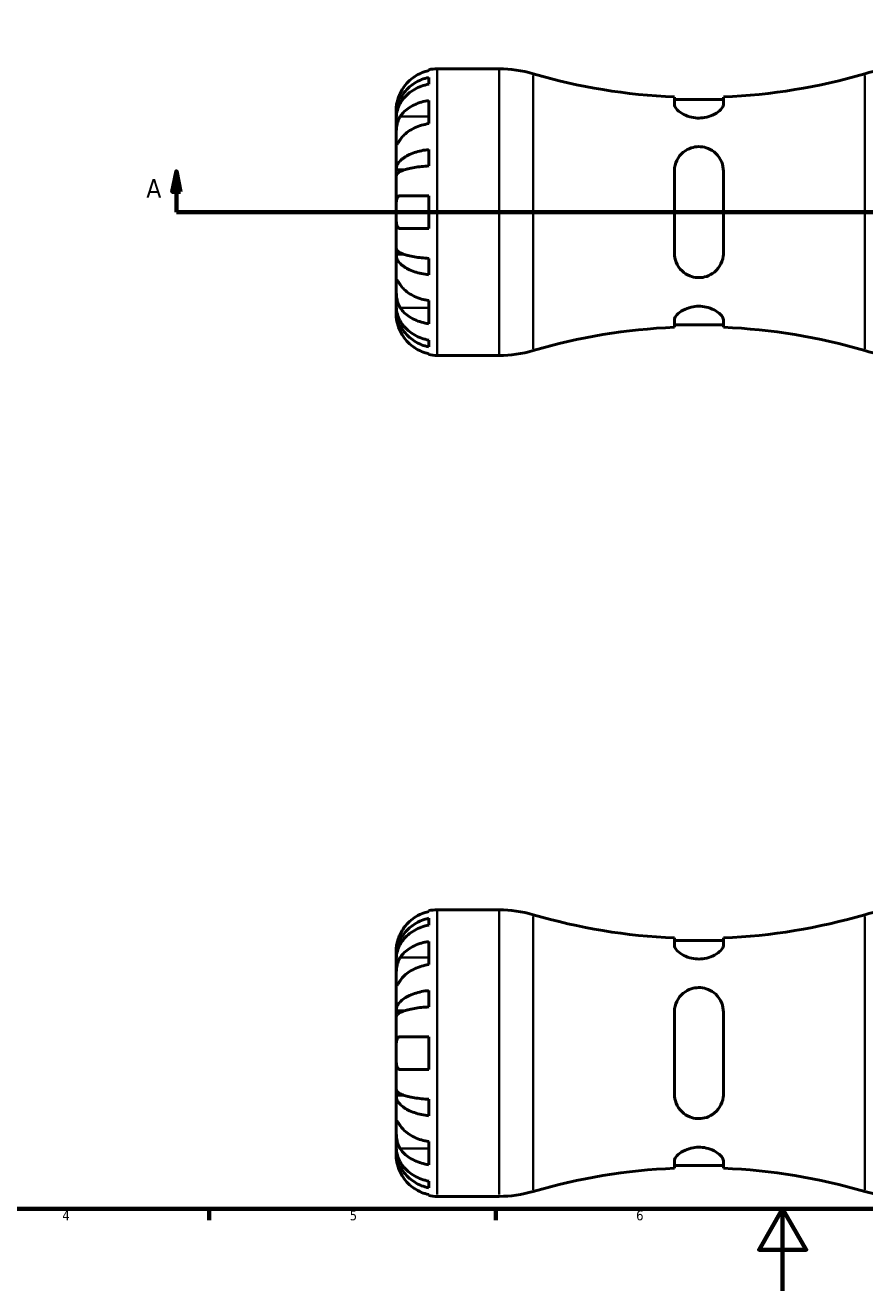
# Model space of a CAD drawing. Header units: millimetres. Extents: x -74 to 902, y -35 to 594.
# Tile 2 of 6: x 235 to 441, y 0 to 309. Entities that reach past the tile are written whole.
import ezdxf

# ---------------------------------------------------------------- set-up
doc = ezdxf.new("R2010")
doc.units = ezdxf.units.MM
for name, color, linetype, lineweight in [('Border (ANSI)', 7, 'Continuous', 70), ('Section Line (ANSI)', 7, 'Continuous', 70), ('Visible (ANSI)', 7, 'Continuous', 50), ('Visible Narrow (ANSI)', 7, 'Continuous', 35)]:
    doc.layers.add(name, color=color, linetype=linetype, lineweight=lineweight)
doc.styles.add('Label Text (ANSI)', font='tahoma.ttf')
doc.styles.add('Note Text (ANSI)', font='tahoma.ttf')

# ---------------------------------------------------------------- blocks, each defined once
blk = doc.blocks.new('Borders Default Border')
at = {"layer": 'Border (ANSI)'}
for p, q in [((280.33, 20), (280.33, 17.2)), ((350.42, 20), (350.42, 17.2))]:
    blk.add_line(p, q, dxfattribs=at)
at = {"layer": 'Border (ANSI)', "flags": 128}
for points in [[(20, 20), (20, 574), (821, 574), (821, 20), (20, 20)], [(420.5, 0), (420.5, 20), (414.73, 10), (426.27, 10), (420.5, 20)]]:
    blk.add_lwpolyline(points, dxfattribs=at)
at = {"layer": 'Border (ANSI)', "color": 5, "true_color": 0x0000ff, "char_height": 2.4, "attachment_point": 7, "style": 'Note Text (ANSI)'}
for s, insert in [('4', (244.45, 17.2)), ('5', (314.67, 17.15)), ('6', (384.69, 17.15))]:
    blk.add_mtext(s, dxfattribs=dict(at, insert=insert))
blk = doc.blocks.new('2dTransSection0')
at = {"layer": 'Section Line (ANSI)', "linetype": 'Continuous'}
for p, q in [((272.31, 273.43), (271.31, 268.43)), ((272.31, 268.43), (272.31, 273.43)), ((273.31, 268.43), (272.31, 273.43)), ((527.76, 273.43), (526.76, 268.43)), ((527.76, 268.43), (527.76, 273.43)), ((528.76, 268.43), (527.76, 273.43)), ((271.31, 268.43), (273.31, 268.43)), ((272.31, 263.43), (272.31, 268.43)), ((526.76, 268.43), (528.76, 268.43)), ((527.76, 263.43), (527.76, 268.43)), ((272.31, 263.43), (281.78, 263.43)), ((518.29, 263.43), (527.76, 263.43))]:
    blk.add_line(p, q, dxfattribs=at)
at = {"layer": 'Section Line (ANSI)'}
blk.add_line((272.31, 263.43), (527.76, 263.43), dxfattribs=at)
at = {"layer": 'Section Line (ANSI)', "linetype": 'Continuous', "flags": 128}
for points in [[(273.31, 268.43), (272.31, 273.43), (271.31, 268.43), (273.31, 268.43)], [(528.76, 268.43), (527.76, 273.43), (526.76, 268.43), (528.76, 268.43)]]:
    blk.add_lwpolyline(points, dxfattribs=at)
at = {"layer": 'Section Line (ANSI)'}
for points in [[(273.31, 268.43), (272.31, 273.43), (271.31, 268.43), (273.31, 268.43)], [(528.76, 268.43), (527.76, 273.43), (526.76, 268.43), (528.76, 268.43)]]:
    blk.add_solid(points, dxfattribs=at)
at = {"layer": 'Section Line (ANSI)', "char_height": 4.57, "attachment_point": 7, "style": 'Label Text (ANSI)'}
for insert in [(264.95, 266.93), (531.23, 266.93)]:
    blk.add_mtext('A', dxfattribs=dict(at, insert=insert))

msp = doc.modelspace()

# ---------------------------------------------------------------- linework, layer by layer
at = {"layer": 'Visible (ANSI)'}
for p, q in [((334.03, 297.99), (334.03, 298.23)), ((336.03, 298.43), (351.19, 298.43)), ((334.03, 294.68), (334.03, 296.34)), ((334.03, 285.04), (334.03, 290.7)), ((394.03, 291.55), (394.03, 289.71)), ((406.03, 290.91), (394.03, 290.91)), ((406.03, 289.71), (406.03, 291.55)), ((326.03, 286.82), (326.03, 288.43)), ((326.03, 286.21), (326.03, 286.82)), ((326.03, 286.82), (326.06, 286.82)), ((326.03, 281.11), (326.03, 286.21)), ((326.03, 273.73), (326.03, 281.11)), ((334.03, 274.71), (334.03, 278.72)), ((326.03, 272.25), (326.03, 273.73)), ((326.03, 273.73), (327.94, 273.73)), ((326.03, 263.43), (326.03, 272.25)), ((394.03, 273.43), (394.03, 253.43)), ((406.03, 253.43), (406.03, 273.43)), ((326.99, 267.43), (334.03, 267.43)), ((334.03, 259.43), (334.03, 267.43)), ((326.03, 254.6), (326.03, 263.43)), ((334.03, 259.43), (326.99, 259.43)), ((326.03, 253.13), (326.03, 254.6)), ((326.03, 245.75), (326.03, 253.13)), ((326.03, 253.13), (327.94, 253.13)), ((334.03, 248.13), (334.03, 252.14)), ((326.03, 240.65), (326.03, 245.75)), ((334.03, 236.16), (334.03, 241.81)), ((326.03, 240.04), (326.03, 240.65)), ((326.03, 238.43), (326.03, 240.04)), ((326.03, 240.04), (326.06, 240.04)), ((394.03, 237.14), (394.03, 235.3)), ((406.03, 235.94), (394.03, 235.94)), ((406.03, 235.3), (406.03, 237.14)), ((334.03, 230.51), (334.03, 232.17)), ((334.03, 228.63), (334.03, 228.86)), ((336.03, 228.43), (351.19, 228.43)), ((334.03, 92.6), (334.03, 92.83)), ((336.03, 93.03), (351.19, 93.03)), ((334.03, 89.29), (334.03, 90.95)), ((334.03, 79.64), (334.03, 85.3)), ((394.03, 86.15), (394.03, 84.32)), ((406.03, 85.52), (394.03, 85.52)), ((406.03, 84.32), (406.03, 86.15)), ((326.03, 81.42), (326.03, 83.03)), ((326.03, 80.81), (326.03, 81.42)), ((326.03, 81.42), (326.06, 81.42)), ((326.03, 75.71), (326.03, 80.81)), ((326.03, 68.33), (326.03, 75.71)), ((334.03, 69.32), (334.03, 73.32)), ((326.03, 66.85), (326.03, 68.33)), ((326.03, 68.33), (327.94, 68.33)), ((394.03, 68.03), (394.03, 48.03)), ((406.03, 48.03), (406.03, 68.03)), ((326.03, 58.03), (326.03, 66.85)), ((326.99, 62.03), (334.03, 62.03)), ((334.03, 54.03), (334.03, 62.03)), ((326.03, 49.21), (326.03, 58.03)), ((334.03, 54.03), (326.99, 54.03)), ((326.03, 47.73), (326.03, 49.21)), ((326.03, 40.35), (326.03, 47.73)), ((326.03, 47.73), (327.94, 47.73)), ((334.03, 42.73), (334.03, 46.74)), ((326.03, 35.25), (326.03, 40.35)), ((326.03, 34.64), (326.03, 35.25)), ((326.03, 33.03), (326.03, 34.64)), ((326.03, 34.64), (326.06, 34.64)), ((334.03, 30.76), (334.03, 36.41)), ((394.03, 31.74), (394.03, 29.9)), ((406.03, 29.9), (406.03, 31.74)), ((406.03, 30.54), (394.03, 30.54)), ((334.03, 25.11), (334.03, 26.77)), ((334.03, 23.23), (334.03, 23.46)), ((336.03, 23.03), (351.19, 23.03))]:
    msp.add_line(p, q, dxfattribs=at)
for centre, radius, start, end in [((336.03, 288.43), 10, 90, 101.537), ((351.19, 268.83), 29.6, 73.6886, 90), ((400.03, 435.74), 144.31, 253.6886, 267.6171), ((400.03, 435.74), 144.31, 272.3829, 286.3114), ((448.88, 268.83), 29.6, 90, 106.3114), ((400.03, 91.12), 144.31, 92.3829, 106.3114), ((400.03, 91.12), 144.31, 73.6886, 87.6171), ((351.19, 258.03), 29.6, 270, 286.3114), ((448.88, 258.03), 29.6, 253.6886, 270), ((336.03, 238.43), 10, 258.463, 270), ((336.03, 83.03), 10, 90, 101.537), ((351.19, 63.43), 29.6, 73.6886, 90), ((448.88, 63.43), 29.6, 90, 106.3114), ((400.03, 230.34), 144.31, 253.6886, 267.6171), ((400.03, 230.34), 144.31, 272.3829, 286.3114), ((400.03, -114.28), 144.31, 92.3829, 106.3114), ((400.03, -114.28), 144.31, 73.6886, 87.6171), ((336.03, 33.03), 10, 258.463, 270), ((351.19, 52.63), 29.6, 270, 286.3114), ((448.88, 52.63), 29.6, 253.6886, 270)]:
    msp.add_arc(centre, radius, start, end, dxfattribs=at)
for points, knots in [([(334.03, 297.99), (333.39, 297.86), (332.77, 297.67), (331.65, 297.2), (331.05, 296.88), (329.93, 296.13), (329.41, 295.7), (328.54, 294.82), (328.1, 294.3), (327.45, 293.31), (327.2, 292.87), (326.99, 292.43)], [0.1897242, 0.1897242, 0.1897242, 0.1897242, 0.3692652, 0.3692652, 0.5545201, 0.5545201, 0.7397751, 0.7397751, 0.9260791, 0.9260791, 1.0656804, 1.0656804, 1.0656804, 1.0656804]), ([(326.03, 286.82), (326.03, 287.42), (326.1, 288.08), (326.36, 289.36), (326.56, 289.99), (327.03, 291.1), (327.35, 291.68), (328.1, 292.77), (328.53, 293.28), (329.4, 294.12), (329.92, 294.54), (331.04, 295.27), (331.64, 295.57), (332.77, 296.03), (333.39, 296.22), (334.03, 296.34)], [4.459382, 4.459382, 4.459382, 4.459382, 4.64574, 4.64574, 4.832098, 4.832098, 5.017749, 5.017749, 5.2034, 5.2034, 5.388581, 5.388581, 5.573762, 5.573762, 5.753847, 5.753847, 5.753847, 5.753847]), ([(334.03, 294.68), (333.39, 294.57), (332.77, 294.4), (331.64, 294), (331.04, 293.73), (329.92, 293.08), (329.4, 292.71), (328.53, 291.95), (328.1, 291.5), (327.35, 290.54), (327.03, 290.02), (326.56, 289.03), (326.36, 288.47), (326.1, 287.33), (326.03, 286.74), (326.03, 286.21)], [0.189718, 0.189718, 0.189718, 0.189718, 0.369803, 0.369803, 0.554984, 0.554984, 0.740165, 0.740165, 0.925816, 0.925816, 1.111467, 1.111467, 1.297825, 1.297825, 1.484183, 1.484183, 1.484183, 1.484183]), ([(326.99, 292.43), (326.9, 292.23), (326.81, 292.03), (326.66, 291.64), (326.59, 291.45), (326.45, 291.04), (326.38, 290.81), (326.22, 290.21), (326.16, 289.85), (326.07, 289.2), (326.05, 288.93), (326.03, 288.53), (326.03, 288.43), (326.03, 288.43)], [-0.6479836, -0.6479836, -0.6479836, -0.6479836, -0.5812922, -0.5812922, -0.5195743, -0.5195743, -0.4431699, -0.4431699, -0.3085364, -0.3085364, -0.1588124, -0.1588124, 0, 0, 0, 0]), ([(326.99, 286.76), (327.2, 287.07), (327.45, 287.39), (328.1, 288.08), (328.54, 288.45), (329.41, 289.07), (329.93, 289.38), (331.05, 289.91), (331.65, 290.14), (332.77, 290.47), (333.39, 290.61), (334.03, 290.7)], [4.9026438, 4.9026438, 4.9026438, 4.9026438, 5.0422451, 5.0422451, 5.2285491, 5.2285491, 5.4138041, 5.4138041, 5.599059, 5.599059, 5.7785999, 5.7785999, 5.7785999, 5.7785999]), ([(406.03, 289.71), (406.03, 289.61), (406.02, 289.51), (405.87, 289.03), (405.56, 288.62), (404.66, 287.82), (404.06, 287.43), (402.78, 286.86), (402.13, 286.65), (400.85, 286.43), (400.25, 286.39), (399, 286.45), (398.38, 286.55), (397.09, 286.93), (396.45, 287.21), (395.28, 287.91), (394.78, 288.33), (394.18, 289.09), (394.03, 289.42), (394.03, 289.71)], [-2.264688, -2.264688, -2.264688, -2.264688, -2.17915, -2.17915, -1.894858, -1.894858, -1.61837, -1.61837, -1.399036, -1.399036, -1.215509, -1.215509, -1.021821, -1.021821, -0.780977, -0.780977, -0.494306, -0.494306, -0.246081, -0.246081, -0.246081, -0.246081]), ([(326.03, 281.11), (326.03, 281.31), (326.03, 281.55), (326.04, 282.06), (326.04, 282.35), (326.06, 283.06), (326.08, 283.49), (326.16, 284.33), (326.23, 284.74), (326.38, 285.39), (326.46, 285.64), (326.64, 286.11), (326.74, 286.33), (326.89, 286.61), (326.94, 286.69), (326.99, 286.76)], [0, 0, 0, 0, 0.0888491, 0.0888491, 0.1837965, 0.1837965, 0.314197, 0.314197, 0.4378467, 0.4378467, 0.5241128, 0.5241128, 0.6076526, 0.6076526, 0.6434969, 0.6434969, 0.6434969, 0.6434969]), ([(334.03, 285.04), (333.39, 284.95), (332.76, 284.81), (331.64, 284.48), (331.04, 284.25), (329.92, 283.72), (329.4, 283.41), (328.53, 282.79), (328.09, 282.42), (327.44, 281.72), (327.2, 281.41), (326.99, 281.11)], [0.1897409, 0.1897409, 0.1897409, 0.1897409, 0.3701287, 0.3701287, 0.5558196, 0.5558196, 0.7415105, 0.7415105, 0.927384, 0.927384, 1.0656761, 1.0656761, 1.0656761, 1.0656761]), ([(326.99, 281.11), (326.94, 281.02), (326.88, 280.93), (326.72, 280.69), (326.62, 280.54), (326.45, 280.29), (326.37, 280.18), (326.22, 279.98), (326.16, 279.93), (326.07, 279.94), (326.05, 280.04), (326.03, 280.44), (326.03, 280.73), (326.03, 281.11)], [-0.644345, -0.644345, -0.644345, -0.644345, -0.6030859, -0.6030859, -0.5200799, -0.5200799, -0.4327391, -0.4327391, -0.3100066, -0.3100066, -0.15869, -0.15869, 0, 0, 0, 0]), ([(326.03, 273.73), (326.03, 274.04), (326.1, 274.39), (326.36, 275.06), (326.56, 275.39), (327.03, 275.97), (327.35, 276.28), (328.1, 276.85), (328.53, 277.11), (329.4, 277.56), (329.92, 277.78), (331.04, 278.16), (331.64, 278.32), (332.77, 278.56), (333.39, 278.66), (334.03, 278.72)], [4.459382, 4.459382, 4.459382, 4.459382, 4.64574, 4.64574, 4.832098, 4.832098, 5.017749, 5.017749, 5.2034, 5.2034, 5.388581, 5.388581, 5.573762, 5.573762, 5.753847, 5.753847, 5.753847, 5.753847]), ([(394.03, 273.43), (394.03, 273.69), (394.05, 273.96), (394.2, 275.09), (394.5, 275.91), (395.41, 277.34), (396, 277.96), (397.29, 278.81), (397.94, 279.09), (399.22, 279.4), (399.82, 279.45), (401.07, 279.37), (401.69, 279.23), (402.98, 278.71), (403.62, 278.29), (404.79, 277.19), (405.28, 276.46), (405.88, 274.96), (406.03, 274.2), (406.03, 273.43)], [-2.264688, -2.264688, -2.264688, -2.264688, -2.17915, -2.17915, -1.894858, -1.894858, -1.61837, -1.61837, -1.399036, -1.399036, -1.215509, -1.215509, -1.021821, -1.021821, -0.780977, -0.780977, -0.494306, -0.494306, -0.246081, -0.246081, -0.246081, -0.246081]), ([(334.03, 274.71), (333.39, 274.68), (332.77, 274.63), (331.64, 274.51), (331.04, 274.44), (329.92, 274.25), (329.4, 274.14), (328.53, 273.92), (328.1, 273.79), (327.35, 273.51), (327.03, 273.36), (326.56, 273.07), (326.36, 272.91), (326.1, 272.58), (326.03, 272.41), (326.03, 272.25)], [0.189718, 0.189718, 0.189718, 0.189718, 0.369803, 0.369803, 0.554984, 0.554984, 0.740165, 0.740165, 0.925816, 0.925816, 1.111467, 1.111467, 1.297825, 1.297825, 1.484183, 1.484183, 1.484183, 1.484183]), ([(326.03, 263.43), (326.03, 263.77), (326.03, 264.1), (326.04, 264.79), (326.04, 265.13), (326.07, 265.9), (326.11, 266.28), (326.24, 266.8), (326.31, 266.98), (326.47, 267.21), (326.54, 267.28), (326.72, 267.39), (326.83, 267.42), (326.96, 267.43), (326.97, 267.43), (326.99, 267.43)], [-2.7780414, -2.7780414, -2.7780414, -2.7780414, -2.6767215, -2.6767215, -2.5655813, -2.5655813, -2.4096011, -2.4096011, -2.3051939, -2.3051939, -2.2261755, -2.2261755, -2.1445049, -2.1445049, -2.1308178, -2.1308178, -2.1308178, -2.1308178]), ([(326.99, 259.43), (326.93, 259.43), (326.86, 259.44), (326.7, 259.48), (326.61, 259.53), (326.44, 259.67), (326.37, 259.78), (326.22, 260.1), (326.16, 260.35), (326.07, 261), (326.05, 261.43), (326.03, 262.38), (326.03, 262.9), (326.03, 263.43)], [-0.6400853, -0.6400853, -0.6400853, -0.6400853, -0.5922218, -0.5922218, -0.5159504, -0.5159504, -0.4323561, -0.4323561, -0.3086303, -0.3086303, -0.1584496, -0.1584496, 0, 0, 0, 0]), ([(326.03, 254.6), (326.03, 254.45), (326.1, 254.28), (326.36, 253.95), (326.56, 253.78), (327.03, 253.5), (327.35, 253.35), (328.1, 253.06), (328.53, 252.93), (329.4, 252.71), (329.92, 252.61), (331.04, 252.42), (331.64, 252.34), (332.77, 252.22), (333.39, 252.17), (334.03, 252.14)], [4.459382, 4.459382, 4.459382, 4.459382, 4.64574, 4.64574, 4.832098, 4.832098, 5.017749, 5.017749, 5.2034, 5.2034, 5.388581, 5.388581, 5.573762, 5.573762, 5.753847, 5.753847, 5.753847, 5.753847]), ([(334.03, 248.13), (333.39, 248.2), (332.77, 248.3), (331.64, 248.54), (331.04, 248.7), (329.92, 249.08), (329.4, 249.3), (328.53, 249.74), (328.1, 250.01), (327.35, 250.58), (327.03, 250.88), (326.56, 251.46), (326.36, 251.79), (326.1, 252.47), (326.03, 252.81), (326.03, 253.13)], [0.189718, 0.189718, 0.189718, 0.189718, 0.369803, 0.369803, 0.554984, 0.554984, 0.740165, 0.740165, 0.925816, 0.925816, 1.111467, 1.111467, 1.297825, 1.297825, 1.484183, 1.484183, 1.484183, 1.484183]), ([(406.03, 253.43), (406.03, 253.16), (406.02, 252.9), (405.87, 251.77), (405.56, 250.94), (404.66, 249.52), (404.06, 248.9), (402.78, 248.05), (402.13, 247.76), (400.85, 247.45), (400.25, 247.4), (399, 247.48), (398.38, 247.63), (397.09, 248.15), (396.45, 248.56), (395.28, 249.67), (394.78, 250.4), (394.18, 251.9), (394.03, 252.65), (394.03, 253.43)], [-2.264688, -2.264688, -2.264688, -2.264688, -2.17915, -2.17915, -1.894858, -1.894858, -1.61837, -1.61837, -1.399036, -1.399036, -1.215509, -1.215509, -1.021821, -1.021821, -0.780977, -0.780977, -0.494306, -0.494306, -0.246081, -0.246081, -0.246081, -0.246081]), ([(326.03, 245.75), (326.03, 245.96), (326.03, 246.14), (326.04, 246.47), (326.04, 246.61), (326.06, 246.85), (326.08, 246.92), (326.16, 246.92), (326.23, 246.86), (326.38, 246.66), (326.46, 246.55), (326.64, 246.29), (326.74, 246.14), (326.89, 245.9), (326.94, 245.83), (326.99, 245.75)], [0, 0, 0, 0, 0.0888491, 0.0888491, 0.1837965, 0.1837965, 0.314197, 0.314197, 0.4378467, 0.4378467, 0.5241128, 0.5241128, 0.6076526, 0.6076526, 0.6434969, 0.6434969, 0.6434969, 0.6434969]), ([(326.99, 240.09), (326.94, 240.18), (326.88, 240.27), (326.72, 240.57), (326.62, 240.78), (326.45, 241.26), (326.37, 241.52), (326.22, 242.17), (326.16, 242.57), (326.07, 243.48), (326.05, 243.98), (326.03, 244.93), (326.03, 245.38), (326.03, 245.75)], [-0.644345, -0.644345, -0.644345, -0.644345, -0.6030859, -0.6030859, -0.5200799, -0.5200799, -0.4327391, -0.4327391, -0.3100066, -0.3100066, -0.15869, -0.15869, 0, 0, 0, 0]), ([(326.99, 245.75), (327.2, 245.44), (327.45, 245.13), (328.1, 244.43), (328.54, 244.06), (329.41, 243.44), (329.93, 243.13), (331.05, 242.6), (331.65, 242.38), (332.77, 242.05), (333.39, 241.91), (334.03, 241.81)], [4.9026455, 4.9026455, 4.9026455, 4.9026455, 5.0422468, 5.0422468, 5.2285509, 5.2285509, 5.4138058, 5.4138058, 5.5990607, 5.5990607, 5.7786017, 5.7786017, 5.7786017, 5.7786017]), ([(326.03, 240.65), (326.03, 240.11), (326.1, 239.53), (326.36, 238.38), (326.56, 237.82), (327.03, 236.84), (327.35, 236.32), (328.1, 235.35), (328.53, 234.9), (329.4, 234.15), (329.92, 233.77), (331.04, 233.13), (331.64, 232.86), (332.77, 232.45), (333.39, 232.28), (334.03, 232.17)], [4.459383, 4.459383, 4.459383, 4.459383, 4.64574, 4.64574, 4.832098, 4.832098, 5.017749, 5.017749, 5.2034, 5.2034, 5.388581, 5.388581, 5.573762, 5.573762, 5.753847, 5.753847, 5.753847, 5.753847]), ([(334.03, 230.51), (333.39, 230.64), (332.77, 230.83), (331.64, 231.28), (331.04, 231.59), (329.92, 232.31), (329.4, 232.73), (328.53, 233.58), (328.1, 234.08), (327.35, 235.17), (327.03, 235.75), (326.56, 236.86), (326.36, 237.49), (326.1, 238.78), (326.03, 239.43), (326.03, 240.04)], [0.189718, 0.189718, 0.189718, 0.189718, 0.369803, 0.369803, 0.554984, 0.554984, 0.740165, 0.740165, 0.925816, 0.925816, 1.111467, 1.111467, 1.297825, 1.297825, 1.484183, 1.484183, 1.484183, 1.484183]), ([(326.03, 238.43), (326.03, 238.43), (326.03, 238.38), (326.04, 238.21), (326.04, 238.07), (326.07, 237.62), (326.11, 237.27), (326.24, 236.6), (326.31, 236.3), (326.47, 235.77), (326.54, 235.53), (326.72, 235.04), (326.83, 234.79), (326.96, 234.51), (326.97, 234.47), (326.99, 234.43)], [-2.7780414, -2.7780414, -2.7780414, -2.7780414, -2.6767215, -2.6767215, -2.5655813, -2.5655813, -2.4096011, -2.4096011, -2.3051939, -2.3051939, -2.2261755, -2.2261755, -2.1445049, -2.1445049, -2.1308178, -2.1308178, -2.1308178, -2.1308178]), ([(334.03, 236.16), (333.39, 236.25), (332.77, 236.39), (331.65, 236.72), (331.05, 236.94), (329.93, 237.47), (329.41, 237.78), (328.54, 238.4), (328.1, 238.77), (327.45, 239.47), (327.2, 239.78), (326.99, 240.09)], [0.1897242, 0.1897242, 0.1897242, 0.1897242, 0.3692652, 0.3692652, 0.5545201, 0.5545201, 0.7397751, 0.7397751, 0.9260791, 0.9260791, 1.0656804, 1.0656804, 1.0656804, 1.0656804]), ([(394.03, 237.14), (394.03, 237.24), (394.05, 237.35), (394.2, 237.82), (394.5, 238.23), (395.41, 239.03), (396, 239.42), (397.29, 240), (397.94, 240.2), (399.22, 240.43), (399.82, 240.47), (401.07, 240.41), (401.69, 240.3), (402.98, 239.93), (403.62, 239.64), (404.79, 238.94), (405.28, 238.52), (405.88, 237.77), (406.03, 237.43), (406.03, 237.14)], [-2.264688, -2.264688, -2.264688, -2.264688, -2.17915, -2.17915, -1.894858, -1.894858, -1.61837, -1.61837, -1.399036, -1.399036, -1.215509, -1.215509, -1.021821, -1.021821, -0.780977, -0.780977, -0.494306, -0.494306, -0.246081, -0.246081, -0.246081, -0.246081]), ([(326.99, 234.43), (327.2, 233.99), (327.45, 233.54), (328.1, 232.56), (328.54, 232.03), (329.41, 231.16), (329.93, 230.72), (331.05, 229.97), (331.65, 229.66), (332.77, 229.19), (333.39, 228.99), (334.03, 228.86)], [4.9026455, 4.9026455, 4.9026455, 4.9026455, 5.0422468, 5.0422468, 5.2285509, 5.2285509, 5.4138058, 5.4138058, 5.5990607, 5.5990607, 5.7786017, 5.7786017, 5.7786017, 5.7786017]), ([(326.03, 81.42), (326.03, 82.02), (326.1, 82.68), (326.36, 83.96), (326.56, 84.59), (327.03, 85.7), (327.35, 86.29), (328.1, 87.37), (328.53, 87.88), (329.4, 88.73), (329.92, 89.15), (331.04, 89.87), (331.64, 90.18), (332.77, 90.63), (333.39, 90.82), (334.03, 90.95)], [4.459382, 4.459382, 4.459382, 4.459382, 4.64574, 4.64574, 4.832098, 4.832098, 5.017749, 5.017749, 5.2034, 5.2034, 5.388581, 5.388581, 5.573762, 5.573762, 5.753847, 5.753847, 5.753847, 5.753847]), ([(334.03, 92.6), (333.39, 92.46), (332.77, 92.27), (331.65, 91.8), (331.05, 91.49), (329.93, 90.73), (329.41, 90.3), (328.54, 89.42), (328.1, 88.9), (327.45, 87.91), (327.2, 87.47), (326.99, 87.03)], [0.1897242, 0.1897242, 0.1897242, 0.1897242, 0.3692652, 0.3692652, 0.5545201, 0.5545201, 0.7397751, 0.7397751, 0.9260791, 0.9260791, 1.0656804, 1.0656804, 1.0656804, 1.0656804]), ([(334.03, 89.29), (333.39, 89.17), (332.77, 89), (331.64, 88.6), (331.04, 88.33), (329.92, 87.68), (329.4, 87.31), (328.53, 86.56), (328.1, 86.11), (327.35, 85.14), (327.03, 84.62), (326.56, 83.63), (326.36, 83.07), (326.1, 81.93), (326.03, 81.34), (326.03, 80.81)], [0.189718, 0.189718, 0.189718, 0.189718, 0.369803, 0.369803, 0.554984, 0.554984, 0.740165, 0.740165, 0.925816, 0.925816, 1.111467, 1.111467, 1.297825, 1.297825, 1.484183, 1.484183, 1.484183, 1.484183]), ([(326.99, 87.03), (326.93, 86.88), (326.86, 86.73), (326.7, 86.35), (326.61, 86.11), (326.44, 85.62), (326.37, 85.37), (326.22, 84.77), (326.16, 84.44), (326.07, 83.81), (326.05, 83.53), (326.03, 83.13), (326.03, 83.03), (326.03, 83.03)], [-0.6400853, -0.6400853, -0.6400853, -0.6400853, -0.5922218, -0.5922218, -0.5159504, -0.5159504, -0.4323561, -0.4323561, -0.3086303, -0.3086303, -0.1584496, -0.1584496, 0, 0, 0, 0]), ([(326.99, 81.36), (327.2, 81.67), (327.45, 81.99), (328.1, 82.69), (328.54, 83.06), (329.41, 83.68), (329.93, 83.98), (331.05, 84.51), (331.65, 84.74), (332.77, 85.07), (333.39, 85.21), (334.03, 85.3)], [4.9026455, 4.9026455, 4.9026455, 4.9026455, 5.0422468, 5.0422468, 5.2285509, 5.2285509, 5.4138058, 5.4138058, 5.5990607, 5.5990607, 5.7786017, 5.7786017, 5.7786017, 5.7786017]), ([(406.03, 84.32), (406.03, 84.21), (406.02, 84.11), (405.87, 83.63), (405.56, 83.22), (404.66, 82.43), (404.06, 82.04), (402.78, 81.46), (402.13, 81.25), (400.85, 81.03), (400.25, 80.99), (399, 81.05), (398.38, 81.16), (397.09, 81.53), (396.45, 81.82), (395.28, 82.51), (394.78, 82.94), (394.18, 83.69), (394.03, 84.02), (394.03, 84.32)], [-2.264688, -2.264688, -2.264688, -2.264688, -2.17915, -2.17915, -1.894858, -1.894858, -1.61837, -1.61837, -1.399036, -1.399036, -1.215509, -1.215509, -1.021821, -1.021821, -0.780977, -0.780977, -0.494306, -0.494306, -0.246081, -0.246081, -0.246081, -0.246081]), ([(326.03, 75.71), (326.03, 75.92), (326.03, 76.15), (326.04, 76.67), (326.04, 76.95), (326.06, 77.66), (326.08, 78.09), (326.16, 78.94), (326.23, 79.34), (326.38, 79.99), (326.46, 80.24), (326.64, 80.71), (326.74, 80.93), (326.89, 81.21), (326.94, 81.29), (326.99, 81.36)], [0, 0, 0, 0, 0.0888491, 0.0888491, 0.1837965, 0.1837965, 0.314197, 0.314197, 0.4378467, 0.4378467, 0.5241128, 0.5241128, 0.6076526, 0.6076526, 0.6434969, 0.6434969, 0.6434969, 0.6434969]), ([(334.03, 79.64), (333.39, 79.55), (332.77, 79.41), (331.65, 79.08), (331.05, 78.86), (329.93, 78.33), (329.41, 78.02), (328.54, 77.4), (328.1, 77.03), (327.45, 76.33), (327.2, 76.02), (326.99, 75.71)], [0.1897242, 0.1897242, 0.1897242, 0.1897242, 0.3692652, 0.3692652, 0.5545201, 0.5545201, 0.7397751, 0.7397751, 0.9260791, 0.9260791, 1.0656804, 1.0656804, 1.0656804, 1.0656804]), ([(326.99, 75.71), (326.94, 75.62), (326.88, 75.53), (326.72, 75.29), (326.62, 75.14), (326.45, 74.89), (326.37, 74.78), (326.22, 74.59), (326.16, 74.53), (326.07, 74.54), (326.05, 74.64), (326.03, 75.04), (326.03, 75.33), (326.03, 75.71)], [-0.644345, -0.644345, -0.644345, -0.644345, -0.6030859, -0.6030859, -0.5200799, -0.5200799, -0.4327391, -0.4327391, -0.3100066, -0.3100066, -0.15869, -0.15869, 0, 0, 0, 0]), ([(326.03, 68.33), (326.03, 68.65), (326.1, 68.99), (326.36, 69.66), (326.56, 69.99), (327.03, 70.58), (327.35, 70.88), (328.1, 71.45), (328.53, 71.72), (329.4, 72.16), (329.92, 72.38), (331.04, 72.76), (331.64, 72.92), (332.77, 73.16), (333.39, 73.26), (334.03, 73.32)], [4.459383, 4.459383, 4.459383, 4.459383, 4.64574, 4.64574, 4.832098, 4.832098, 5.017749, 5.017749, 5.2034, 5.2034, 5.388581, 5.388581, 5.573762, 5.573762, 5.753847, 5.753847, 5.753847, 5.753847]), ([(394.03, 68.03), (394.03, 68.3), (394.05, 68.56), (394.2, 69.69), (394.5, 70.51), (395.41, 71.94), (396, 72.56), (397.29, 73.41), (397.94, 73.7), (399.22, 74), (399.82, 74.06), (401.07, 73.97), (401.69, 73.83), (402.98, 73.31), (403.62, 72.9), (404.79, 71.79), (405.28, 71.06), (405.88, 69.56), (406.03, 68.8), (406.03, 68.03)], [-2.264688, -2.264688, -2.264688, -2.264688, -2.17915, -2.17915, -1.894858, -1.894858, -1.61837, -1.61837, -1.399036, -1.399036, -1.215509, -1.215509, -1.021821, -1.021821, -0.780977, -0.780977, -0.494306, -0.494306, -0.246081, -0.246081, -0.246081, -0.246081]), ([(334.03, 69.32), (333.39, 69.28), (332.77, 69.23), (331.64, 69.12), (331.04, 69.04), (329.92, 68.85), (329.4, 68.74), (328.53, 68.52), (328.1, 68.39), (327.35, 68.11), (327.03, 67.96), (326.56, 67.67), (326.36, 67.51), (326.1, 67.18), (326.03, 67.01), (326.03, 66.85)], [0.189718, 0.189718, 0.189718, 0.189718, 0.369803, 0.369803, 0.554984, 0.554984, 0.740165, 0.740165, 0.925816, 0.925816, 1.111467, 1.111467, 1.297825, 1.297825, 1.484183, 1.484183, 1.484183, 1.484183]), ([(326.03, 58.03), (326.03, 58.37), (326.03, 58.7), (326.04, 59.39), (326.04, 59.73), (326.07, 60.5), (326.11, 60.89), (326.24, 61.41), (326.31, 61.58), (326.47, 61.81), (326.54, 61.88), (326.72, 61.99), (326.83, 62.02), (326.96, 62.03), (326.97, 62.03), (326.99, 62.03)], [-2.7780414, -2.7780414, -2.7780414, -2.7780414, -2.6767215, -2.6767215, -2.5655813, -2.5655813, -2.4096011, -2.4096011, -2.3051939, -2.3051939, -2.2261755, -2.2261755, -2.1445049, -2.1445049, -2.1308178, -2.1308178, -2.1308178, -2.1308178]), ([(326.99, 54.03), (326.93, 54.03), (326.86, 54.04), (326.7, 54.08), (326.61, 54.13), (326.44, 54.28), (326.37, 54.38), (326.22, 54.7), (326.16, 54.95), (326.07, 55.6), (326.05, 56.03), (326.03, 56.98), (326.03, 57.5), (326.03, 58.03)], [-0.6400853, -0.6400853, -0.6400853, -0.6400853, -0.5922218, -0.5922218, -0.5159504, -0.5159504, -0.4323561, -0.4323561, -0.3086303, -0.3086303, -0.1584496, -0.1584496, 0, 0, 0, 0]), ([(326.03, 49.21), (326.03, 49.05), (326.1, 48.88), (326.36, 48.55), (326.56, 48.38), (327.03, 48.1), (327.35, 47.95), (328.1, 47.67), (328.53, 47.54), (329.4, 47.32), (329.92, 47.21), (331.04, 47.02), (331.64, 46.94), (332.77, 46.82), (333.39, 46.78), (334.03, 46.74)], [4.459383, 4.459383, 4.459383, 4.459383, 4.64574, 4.64574, 4.832098, 4.832098, 5.017749, 5.017749, 5.2034, 5.2034, 5.388581, 5.388581, 5.573762, 5.573762, 5.753847, 5.753847, 5.753847, 5.753847]), ([(334.03, 42.73), (333.39, 42.8), (332.77, 42.9), (331.64, 43.14), (331.04, 43.3), (329.92, 43.68), (329.4, 43.9), (328.53, 44.34), (328.1, 44.61), (327.35, 45.18), (327.03, 45.48), (326.56, 46.06), (326.36, 46.39), (326.1, 47.07), (326.03, 47.41), (326.03, 47.73)], [0.189718, 0.189718, 0.189718, 0.189718, 0.369803, 0.369803, 0.554984, 0.554984, 0.740165, 0.740165, 0.925816, 0.925816, 1.111467, 1.111467, 1.297825, 1.297825, 1.484183, 1.484183, 1.484183, 1.484183]), ([(406.03, 48.03), (406.03, 47.76), (406.02, 47.5), (405.87, 46.37), (405.56, 45.55), (404.66, 44.12), (404.06, 43.5), (402.78, 42.65), (402.13, 42.36), (400.85, 42.05), (400.25, 42), (399, 42.08), (398.38, 42.23), (397.09, 42.75), (396.45, 43.16), (395.28, 44.27), (394.78, 45), (394.18, 46.5), (394.03, 47.25), (394.03, 48.03)], [-2.264688, -2.264688, -2.264688, -2.264688, -2.17915, -2.17915, -1.894858, -1.894858, -1.61837, -1.61837, -1.399036, -1.399036, -1.215509, -1.215509, -1.021821, -1.021821, -0.780977, -0.780977, -0.494306, -0.494306, -0.246081, -0.246081, -0.246081, -0.246081]), ([(326.03, 40.35), (326.03, 40.56), (326.03, 40.75), (326.04, 41.07), (326.04, 41.21), (326.06, 41.45), (326.08, 41.52), (326.16, 41.52), (326.23, 41.46), (326.38, 41.26), (326.46, 41.15), (326.64, 40.89), (326.74, 40.74), (326.89, 40.5), (326.94, 40.43), (326.99, 40.35)], [0, 0, 0, 0, 0.0888491, 0.0888491, 0.1837965, 0.1837965, 0.314197, 0.314197, 0.4378467, 0.4378467, 0.5241128, 0.5241128, 0.6076526, 0.6076526, 0.6434969, 0.6434969, 0.6434969, 0.6434969]), ([(326.99, 34.69), (326.94, 34.78), (326.88, 34.88), (326.72, 35.17), (326.62, 35.38), (326.45, 35.86), (326.37, 36.12), (326.22, 36.77), (326.16, 37.17), (326.07, 38.08), (326.05, 38.58), (326.03, 39.53), (326.03, 39.98), (326.03, 40.35)], [-0.644345, -0.644345, -0.644345, -0.644345, -0.6030859, -0.6030859, -0.5200799, -0.5200799, -0.4327391, -0.4327391, -0.3100066, -0.3100066, -0.15869, -0.15869, 0, 0, 0, 0]), ([(326.99, 40.35), (327.2, 40.04), (327.44, 39.73), (328.09, 39.04), (328.53, 38.67), (329.4, 38.05), (329.92, 37.74), (331.04, 37.2), (331.64, 36.98), (332.76, 36.65), (333.39, 36.51), (334.03, 36.41)], [4.9026483, 4.9026483, 4.9026483, 4.9026483, 5.0409404, 5.0409404, 5.2268139, 5.2268139, 5.4125047, 5.4125047, 5.5981956, 5.5981956, 5.7785834, 5.7785834, 5.7785834, 5.7785834]), ([(326.03, 35.25), (326.03, 34.72), (326.09, 34.13), (326.36, 32.99), (326.56, 32.43), (327.03, 31.44), (327.35, 30.92), (328.09, 29.96), (328.53, 29.51), (329.4, 28.75), (329.92, 28.38), (331.04, 27.73), (331.64, 27.46), (332.76, 27.06), (333.39, 26.89), (334.03, 26.77)], [4.459382, 4.459382, 4.459382, 4.459382, 4.645545, 4.645545, 4.831709, 4.831709, 5.017166, 5.017166, 5.202624, 5.202624, 5.387999, 5.387999, 5.573375, 5.573375, 5.75384, 5.75384, 5.75384, 5.75384]), ([(334.03, 25.11), (333.39, 25.24), (332.77, 25.43), (331.64, 25.88), (331.04, 26.19), (329.92, 26.91), (329.4, 27.33), (328.53, 28.18), (328.1, 28.68), (327.35, 29.77), (327.03, 30.35), (326.56, 31.46), (326.36, 32.09), (326.1, 33.38), (326.03, 34.04), (326.03, 34.64)], [0.189718, 0.189718, 0.189718, 0.189718, 0.369803, 0.369803, 0.554984, 0.554984, 0.740165, 0.740165, 0.925816, 0.925816, 1.111467, 1.111467, 1.297825, 1.297825, 1.484183, 1.484183, 1.484183, 1.484183]), ([(334.03, 30.76), (333.39, 30.85), (332.77, 30.99), (331.65, 31.32), (331.05, 31.54), (329.93, 32.07), (329.41, 32.38), (328.54, 33), (328.1, 33.37), (327.45, 34.07), (327.2, 34.38), (326.99, 34.69)], [0.1897242, 0.1897242, 0.1897242, 0.1897242, 0.3692652, 0.3692652, 0.5545201, 0.5545201, 0.7397751, 0.7397751, 0.9260791, 0.9260791, 1.0656804, 1.0656804, 1.0656804, 1.0656804]), ([(394.03, 31.74), (394.03, 31.84), (394.05, 31.95), (394.2, 32.43), (394.5, 32.83), (395.41, 33.63), (396, 34.02), (397.29, 34.6), (397.94, 34.8), (399.22, 35.03), (399.82, 35.07), (401.07, 35.01), (401.69, 34.9), (402.98, 34.53), (403.62, 34.24), (404.79, 33.54), (405.28, 33.12), (405.88, 32.37), (406.03, 32.04), (406.03, 31.74)], [-2.264688, -2.264688, -2.264688, -2.264688, -2.17915, -2.17915, -1.894858, -1.894858, -1.61837, -1.61837, -1.399036, -1.399036, -1.215509, -1.215509, -1.021821, -1.021821, -0.780977, -0.780977, -0.494306, -0.494306, -0.246081, -0.246081, -0.246081, -0.246081]), ([(326.03, 33.03), (326.03, 33.03), (326.03, 32.99), (326.04, 32.81), (326.04, 32.67), (326.07, 32.22), (326.11, 31.87), (326.24, 31.2), (326.31, 30.91), (326.47, 30.37), (326.54, 30.13), (326.72, 29.64), (326.83, 29.4), (326.96, 29.11), (326.97, 29.07), (326.99, 29.03)], [-2.7780414, -2.7780414, -2.7780414, -2.7780414, -2.6767215, -2.6767215, -2.5655813, -2.5655813, -2.4096011, -2.4096011, -2.3051939, -2.3051939, -2.2261755, -2.2261755, -2.1445049, -2.1445049, -2.1308178, -2.1308178, -2.1308178, -2.1308178]), ([(326.99, 29.03), (327.2, 28.59), (327.45, 28.15), (328.1, 27.16), (328.54, 26.64), (329.41, 25.76), (329.93, 25.32), (331.05, 24.57), (331.65, 24.26), (332.77, 23.79), (333.39, 23.59), (334.03, 23.46)], [4.9026438, 4.9026438, 4.9026438, 4.9026438, 5.0422451, 5.0422451, 5.2285491, 5.2285491, 5.4138041, 5.4138041, 5.599059, 5.599059, 5.7785999, 5.7785999, 5.7785999, 5.7785999])]:
    msp.add_open_spline(points, degree=3, knots=knots, dxfattribs=at)
at = {"layer": 'Visible Narrow (ANSI)'}
for p, q in [((336.03, 228.86), (336.03, 298)), ((351.19, 228.86), (351.19, 298)), ((359.5, 296.82), (359.5, 230.04)), ((440.56, 230.04), (440.56, 296.82)), ((327.35, 286.76), (333.68, 286.76)), ((327.35, 240.09), (333.68, 240.09)), ((336.03, 23.46), (336.03, 92.6)), ((351.19, 23.46), (351.19, 92.6)), ((359.5, 91.42), (359.5, 24.64)), ((440.56, 24.64), (440.56, 91.42)), ((327.35, 81.36), (333.68, 81.36)), ((327.35, 34.69), (333.68, 34.69))]:
    msp.add_line(p, q, dxfattribs=at)

# ---------------------------------------------------------------- block references
msp.add_blockref('Borders Default Border', (0, 0))
at = {"layer": 'Section Line (ANSI)'}
msp.add_blockref('2dTransSection0', (0, 0), dxfattribs=at)

doc.saveas('drawing.dxf')
